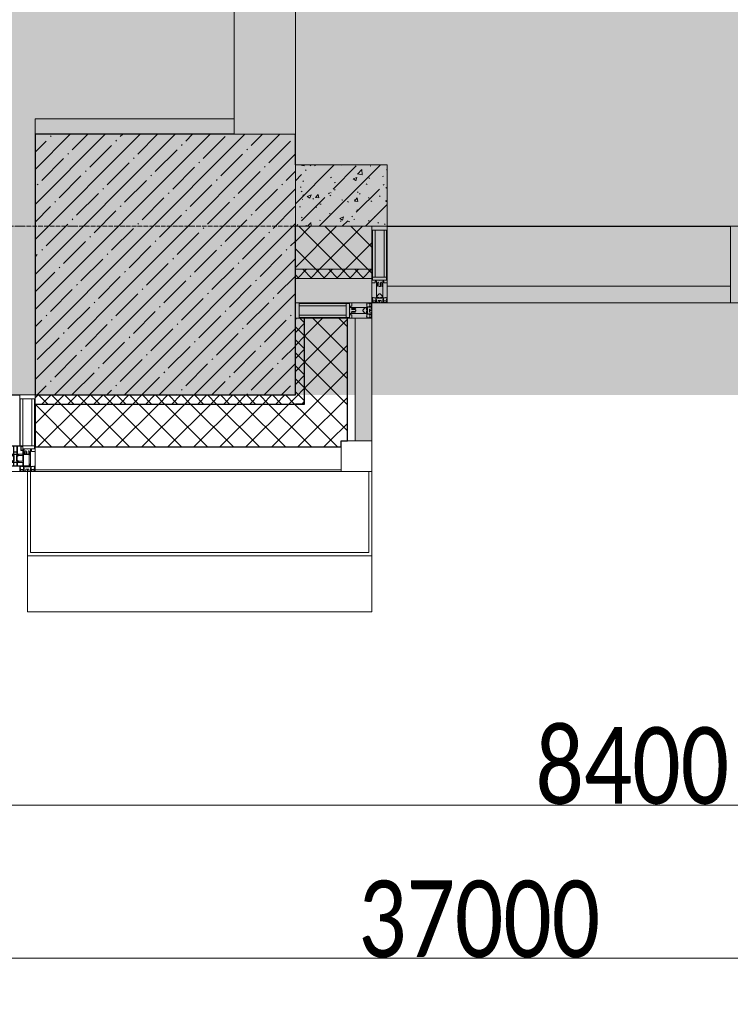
# Model space of a CAD drawing. Header units: millimetres. Extents: x -551130 to 178656, y -69521 to 202936.
# Tile 103 of 256: x -175303 to -172983, y 155732 to 158943. Entities that reach past the tile are written whole.
import ezdxf

# ---------------------------------------------------------------- set-up
doc = ezdxf.new("R2010")
doc.units = ezdxf.units.MM
doc.linetypes.add('-D1-02х01', pattern=[3, 2, -1])
doc.linetypes.add('-D1d1-15x02', pattern=[19, 15, -2, 0, -2])
doc.layers.get('Defpoints').update_dxf_attribs({"color": 31})
for name, color, linetype, lineweight in [('_0', 7, 'Continuous', 13), ('A-ANNO-DIMS', 8, 'Continuous', 5), ('A-COLS', 7, 'Continuous', 5), ('A-DETL-GENF', 7, 'Continuous', 5), ('A-FLOR', 7, 'Continuous', 5), ('A-GLAZ', 7, 'Continuous', 5), ('A-GLAZ-CURT', 8, 'Continuous', 5), ('A-GLAZ-CWMG', 8, 'Continuous', 5), ('A-WALL', 7, 'Continuous', 5), ('A-WALL-FNSH', 8, 'Continuous', 5), ('I-WALL', 7, 'Continuous', 5), ('S-COLS', 7, 'Continuous', 5), ('S-GRID', 7, 'Continuous', 5)]:
    doc.layers.add(name, color=color, linetype=linetype, lineweight=lineweight)
doc.styles.add('Calibri Light', font='calibril.ttf', dxfattribs={"width": 0.8, "height": 250})
doc.dimstyles.new('2_5', dxfattribs={"dimscale": 304.8, "dimtxt": 294.337106, "dimasz": 0.492126, "dimexe": 0.492126, "dimexo": 0.492126, "dimgap": 0, "dimtad": 1, "dimdec": 0, "dimrnd": 5, "dimdsep": 46, "dimtxsty": 'Calibri Light', "dimblk1": 'OBLIQUE', "dimblk2": 'OBLIQUE', "dimsah": 1, "dimcen": 0.09, "dimdle": 0.492126, "dimazin": 0, "dimtfac": 1, "dimtdec": 4, "dimtix": 1, "dimtmove": 0, "dimatfit": 3, "dimfxl": 1, "dimtvp": 1, "dimtolj": 1, "dimtzin": 0, "dimlwd": 5, "dimlwe": 5, "dimarcsym": 2})
pattern_1 = [(45, (0, 0), (-21.213203, 21.213203), []), (135, (0, 0), (-21.213203, -21.213203), [])]
pattern_2 = [(45, (0, 0), (-42.4264, 42.4264), []), (135, (0, 0), (-42.4264, -42.4264), [])]
pattern_3 = [(45, (-192252.93, 158219.39), (-75.43415, 75.43415), [106.68, -17.78, 3.556, -17.78]), (45, (-192252.93, 158294.77), (-75.43415, 75.43415), []), (50, (-192252.93, 158219.39), (127.5292, -11.1576), [13.335, -146.685]), (355, (-192252.93, 158219.39), (-24.6697, 133.74), [10.668, -117.348]), (100.451, (-192242.31, 158218.46), (102.8597, 122.5818), [11.333, -124.663]), (46.184, (-192252.93, 158254.95), (189.7552, -29.4304), [20.002, -220.027]), (96.636, (-192237.12, 158252.5), (166.1822, 173.1996), [17, -186.995]), (351.184, (-192252.93, 158254.95), (166.184, 173.1976), [16.002, -176.022]), (21, (-192235.15, 158246.06), (106.13027, -71.586), [13.335, -146.685]), (326, (-192235.15, 158246.06), (43.2619, 128.93175), [10.668, -117.348]), (71.451, (-192226.31, 158240.09), (149.392, 57.34505), [11.333, -124.663]), (37.5, (-192252.935, 158219.386), (2.16223, 59.18836), [3.353, -112.573, 3.353, -115.773, -117.792]), (37.5, (-192252.935, 158219.386), (2.16223, 59.18836), [-235.052, 3.353, -114.44]), (7.5, (-192252.935, 158219.386), (46.77386, 70.12615), [3.353, -64.567, 3.353, -109.906, -44.894]), (7.5, (-192252.935, 158219.386), (46.77386, 70.12615), [-181.178, 3.353, -41.542]), (327.5, (-192292.584, 158219.386), (94.91367, -4.01009), [3.353, -41.097, 3.353, -135.331, -184.023]), (327.5, (-192292.584, 158219.386), (94.91367, -4.01009), [-183.134, 3.353, -180.67]), (317.5, (-192310.36, 158219.386), (103.69057, 17.79882), [3.353, -54.432, 3.353, -88.748, -130.683]), (317.5, (-192310.36, 158219.386), (103.69057, 17.79882), [-149.885, 3.353, -127.33])]

# ---------------------------------------------------------------- blocks, each defined once
blk = doc.blocks.new('A_PAN_Створка - 383мм-V22-50_AS_M_L17')
at = {"layer": 'A-GLAZ-CURT'}
h = blk.add_hatch(dxfattribs=at)
h.set_pattern_fill('FP_23', color=256, style=0, pattern_type=2)
h.set_pattern_definition([(225, (16810, -750), (14.142136, -14.142136), []), (315, (16810, -750), (14.142136, 14.142136), [])])
h.paths.add_polyline_path([(-54.5, -31.8), (-54.9, -34.1), (-57.2, -36.4), (-57.2, -60.8), (-54.6, -63.4), (-53.6, -82.7), (54.6, -81.8), (54.6, -63.4), (57.2, -60.8), (57.2, -36.4), (54.9, -34.1), (54.5, -31.8)])
at = {"layer": 'A-DETL-GENF'}
for p, q in [((-70, -32.1), (-61.4, -23.5)), ((-70, -62.5), (-70, -32.1)), ((61.4, -23.5), (-61.4, -23.5)), ((-55.2, -33.8), (-54.8, -31.5)), ((-54.9, -25.8), (-53.9, -24.8)), ((-54.9, -29.5), (-54.9, -25.8)), ((-53.9, -30.5), (-54.9, -29.5)), ((-54.5, -31.8), (-54.9, -34.1)), ((0, -31.5), (-54.8, -31.5)), ((54.5, -31.8), (-54.5, -31.8)), ((-53.9, -24.8), (53.9, -24.8)), ((53.9, -30.5), (-53.9, -30.5)), ((0, -31.5), (54.8, -31.5)), ((54.9, -25.8), (53.9, -24.8)), ((53.9, -30.5), (54.9, -29.5)), ((54.9, -34.1), (54.5, -31.8)), ((55.2, -33.8), (54.8, -31.5)), ((54.9, -29.5), (54.9, -25.8)), ((70, -32.1), (61.4, -23.5)), ((70, -62.5), (70, -32.1)), ((-73.9, -62.5), (-70, -62.5)), ((-73.9, -87.5), (-73.9, -62.5)), ((-61.7, -62.5), (-67.9, -62.5)), ((-67.9, -62.5), (-67.9, -89.3)), ((-67.8, -38.3), (-65.7, -37.4)), ((-67.8, -55.7), (-67.8, -38.3)), ((-66, -56.5), (-67.8, -55.7)), ((-66, -56.5), (-62, -59.1)), ((-65.7, -37.4), (-60.8, -34.7)), ((-62, -59.1), (-60.7, -61)), ((-61.7, -64.9), (-61.7, -62.5)), ((-60.8, -34.7), (-57.3, -35.9)), ((-60.7, -61), (-57.4, -61)), ((-57.4, -61), (-54.9, -63.5)), ((-55.2, -33.8), (-57.3, -35.9)), ((-54.9, -34.1), (-57.2, -36.4)), ((-57.2, -36.4), (-57.2, -60.8)), ((-57.2, -60.8), (-54.6, -63.4)), ((-54.9, -63.5), (-54.9, -81.9)), ((-54.6, -63.4), (-54.6, -81.8)), ((54.6, -63.4), (57.2, -60.8)), ((54.6, -81.8), (54.6, -63.4)), ((57.2, -36.4), (54.9, -34.1)), ((57.4, -61), (54.9, -63.5)), ((54.9, -63.5), (54.9, -81.9)), ((55.2, -33.8), (57.3, -35.9)), ((57.2, -60.8), (57.2, -36.4)), ((60.8, -34.7), (57.3, -35.9)), ((60.7, -61), (57.4, -61)), ((62, -59.1), (60.7, -61)), ((65.7, -37.4), (60.8, -34.7)), ((61.7, -62.5), (67.9, -62.5)), ((61.7, -64.9), (61.7, -62.5)), ((66, -56.5), (62, -59.1)), ((67.8, -38.3), (65.7, -37.4)), ((66, -56.5), (67.8, -55.7)), ((67.8, -55.7), (67.8, -38.3)), ((67.9, -62.5), (67.9, -89.3)), ((73.9, -62.5), (70, -62.5)), ((73.9, -87.5), (73.9, -62.5)), ((-91.5, -87.5), (-73.9, -87.5)), ((-91.5, -92), (-91.5, -87.5)), ((-91.5, -92), (91.5, -92)), ((-83.4, -90.3), (-83.4, -87.5)), ((-83.4, -90.3), (-69.4, -90.3)), ((-69.4, -66.5), (-73.9, -66.5)), ((-73.9, -81.5), (-69.4, -81.5)), ((-69.4, -85.5), (-73.9, -85.5)), ((-69.4, -81.5), (-69.4, -66.5)), ((-69.4, -90.3), (-69.4, -85.5)), ((-67.9, -89.3), (-66.9, -90.3)), ((-66.9, -90.3), (-57.4, -90.3)), ((-60.1, -67.7), (-61.7, -64.9)), ((-56.4, -67.7), (-60.1, -67.7)), ((-57.4, -90.3), (-56.4, -89.4)), ((-56.4, -89.4), (-56.4, -67.7)), ((-54.9, -81.9), (-53.8, -83)), ((-54.9, -85.6), (-53.9, -84.6)), ((-54.9, -89.3), (-54.9, -85.6)), ((-53.9, -90.3), (-54.9, -89.3)), ((-54.6, -81.8), (-53.6, -82.7)), ((-53.9, -84.6), (53.9, -84.6)), ((53.9, -90.3), (-53.9, -90.3)), ((53.8, -83), (-53.8, -83)), ((-53.6, -82.7), (53.6, -82.7)), ((53.6, -82.7), (54.6, -81.8)), ((54.9, -81.9), (53.8, -83)), ((54.9, -85.6), (53.9, -84.6)), ((53.9, -90.3), (54.9, -89.3)), ((54.9, -89.3), (54.9, -85.6)), ((56.4, -67.7), (60.1, -67.7)), ((56.4, -89.4), (56.4, -67.7)), ((57.4, -90.3), (56.4, -89.4)), ((66.9, -90.3), (57.4, -90.3)), ((60.1, -67.7), (61.7, -64.9)), ((67.9, -89.3), (66.9, -90.3)), ((69.4, -66.5), (73.9, -66.5)), ((69.4, -81.5), (69.4, -66.5)), ((73.9, -81.5), (69.4, -81.5)), ((69.4, -85.5), (73.9, -85.5)), ((69.4, -90.3), (69.4, -85.5)), ((83.4, -90.3), (69.4, -90.3)), ((91.5, -87.5), (73.9, -87.5)), ((83.4, -90.3), (83.4, -87.5)), ((91.5, -92), (91.5, -87.5))]:
    blk.add_line(p, q, dxfattribs=at)
at = {"layer": 'A-DETL-GENF', "color": 9, "true_color": 0xc8c8c8}
for p, q in [((95.1, -87.5), (95.1, -105.1)), ((99.6, -87.5), (95.1, -87.5)), ((97.9, -95.6), (95.1, -95.6)), ((97.9, -95.6), (97.9, -109.6)), ((99.6, -270.5), (99.6, -87.5)), ((39.7, -109), (31.1, -117.6)), ((31.1, -117.6), (31.1, -240.4)), ((41.4, -123.8), (39.1, -124.2)), ((39.1, -179), (39.1, -124.2)), ((70.1, -109), (39.7, -109)), ((41.4, -123.8), (43.5, -121.7)), ((45, -113.3), (42.3, -118.2)), ((42.3, -118.2), (43.5, -121.7)), ((45.9, -111.2), (45, -113.3)), ((63.3, -111.2), (45.9, -111.2)), ((64.1, -113), (63.3, -111.2)), ((64.1, -113), (66.7, -117)), ((66.7, -117), (68.6, -118.3)), ((68.6, -118.3), (68.6, -121.6)), ((68.6, -121.6), (71.1, -124.1)), ((70.1, -105.1), (70.1, -109)), ((95.1, -105.1), (70.1, -105.1)), ((71.1, -124.1), (89.5, -124.1)), ((74.1, -109.6), (74.1, -105.1)), ((89.1, -109.6), (74.1, -109.6)), ((89.1, -105.1), (89.1, -109.6)), ((89.5, -124.1), (90.6, -125.2)), ((90.6, -125.2), (90.6, -232.8)), ((93.1, -109.6), (93.1, -105.1)), ((97.9, -109.6), (93.1, -109.6)), ((39.1, -179), (39.1, -233.8)), ((39.7, -249), (31.1, -240.4)), ((41.4, -234.2), (39.1, -233.8)), ((70.1, -249), (39.7, -249)), ((41.4, -234.2), (43.5, -236.3)), ((42.3, -239.8), (43.5, -236.3)), ((45, -244.7), (42.3, -239.8)), ((45.9, -246.8), (45, -244.7)), ((63.3, -246.8), (45.9, -246.8)), ((64.1, -245), (63.3, -246.8)), ((64.1, -245), (66.7, -241)), ((66.7, -241), (68.6, -239.7)), ((68.6, -236.4), (71.1, -233.9)), ((68.6, -239.7), (68.6, -236.4)), ((70.1, -252.9), (70.1, -249)), ((95.1, -252.9), (70.1, -252.9)), ((71.1, -233.9), (89.5, -233.9)), ((74.1, -248.4), (74.1, -252.9)), ((89.1, -248.4), (74.1, -248.4)), ((89.1, -252.9), (89.1, -248.4)), ((89.5, -233.9), (90.6, -232.8)), ((93.1, -248.4), (93.1, -252.9)), ((97.9, -248.4), (93.1, -248.4)), ((95.1, -270.5), (95.1, -252.9)), ((97.9, -262.4), (97.9, -248.4)), ((97.9, -262.4), (95.1, -262.4)), ((99.6, -270.5), (95.1, -270.5))]:
    blk.add_line(p, q, dxfattribs=at)
at = {"layer": 'A-GLAZ'}
for p, q in [((-67.9, -17), (-171, -17)), ((-171, -17), (-171, -57)), ((-171, -18.5), (-153.5, -18.5)), ((-153.5, -18.5), (-152, -20)), ((-152, -20), (-152, -73.5)), ((-150.5, -17), (-150.5, -29.4)), ((-132.4, -18.6), (-150.5, -18.6)), ((-150.5, -29.4), (-132.4, -29.4)), ((-137.2, -31), (-135.8, -35)), ((-132.5, -31), (-137.2, -31)), ((-132.5, -31.9), (-133.4, -33.7)), ((-132.5, -31.9), (-132.5, -31)), ((-132.4, -29.4), (-132.4, -18.6)), ((-131, -18.2), (-131, -29.5)), ((-120.8, -18.2), (-131, -18.2)), ((-131, -29.5), (-120.8, -29.5)), ((-131, -30.9), (-131, -33)), ((-120.8, -30.9), (-131, -30.9)), ((-120.8, -18.2), (-120.8, -29.5)), ((-120.8, -30.9), (-120.8, -33)), ((-119.3, -18.6), (-92.5, -18.6)), ((-119.3, -29.4), (-119.3, -18.6)), ((-92.5, -29.4), (-119.3, -29.4)), ((-119.3, -31), (-114.6, -31)), ((-119.3, -31.9), (-119.3, -31)), ((-119.3, -31.9), (-118.4, -33.7)), ((-114.6, -31), (-115.9, -35)), ((-92.5, -18.6), (-92.5, -29.4)), ((-90.8, -18.5), (-90.8, -29.4)), ((-87.3, -18.5), (-90.8, -18.5)), ((-90.8, -29.4), (-85.9, -29.4)), ((-87.3, -20.4), (-87.3, -18.5)), ((-87.3, -20.4), (-87.3, -21.9)), ((-84.8, -20.4), (-87.3, -20.4)), ((-87.3, -21.9), (-85.9, -21.9)), ((-85.9, -18.2), (-85.9, -20.4)), ((-75.9, -18.2), (-85.9, -18.2)), ((-85.9, -21.9), (-85.9, -29.4)), ((-85.9, -29.4), (-85.9, -32.5)), ((-83.4, -20.4), (-84.8, -20.4)), ((-70, -33.8), (-83.4, -20.4)), ((-78, -84), (-78, -23.5)), ((-78, -23.5), (-67.9, -23.5)), ((-75.9, -21.5), (-75.9, -18.2)), ((-75.9, -21.5), (-75.9, -23.5)), ((-74.9, -21.5), (-75.9, -21.5)), ((-75.9, -23.5), (-73, -23.5)), ((-74.9, -17.9), (-74.9, -21.5)), ((-68.9, -17.9), (-74.9, -17.9)), ((-67.2, -29.3), (-73, -23.5)), ((-61.4, -23.5), (-70, -32.1)), ((-70, -32.1), (-70, -62.5)), ((-68.9, -21.5), (-68.9, -17.9)), ((-67.9, -21.5), (-68.9, -21.5)), ((67.9, -17), (-67.9, -17)), ((-61.4, -23.5), (-67.9, -17)), ((-67.9, -17), (-67.9, -23.5)), ((-67.9, -17), (67.9, -17)), ((-67.9, -21.5), (-67.9, -23.5)), ((-67.9, -23.5), (-64.6, -26.8)), ((-67.9, -23.5), (-64.6, -26.8)), ((-64.6, -26.8), (-67.2, -29.3)), ((-64.6, -26.8), (-61.4, -23.5)), ((61.4, -23.5), (-61.4, -23.5)), ((67.9, -17), (61.4, -23.5)), ((70, -32.1), (61.4, -23.5)), ((61.4, -23.5), (64.6, -26.8)), ((67.9, -23.5), (64.6, -26.8)), ((64.6, -26.8), (67.9, -23.5)), ((64.6, -26.8), (67.2, -29.3)), ((67.2, -29.3), (73, -23.5)), ((67.9, -23.5), (67.9, -17)), ((171, -17), (67.9, -17)), ((67.9, -21.5), (67.9, -23.5)), ((67.9, -21.5), (68.9, -21.5)), ((67.9, -23.5), (78, -23.5)), ((68.9, -17.9), (74.9, -17.9)), ((68.9, -21.5), (68.9, -17.9)), ((70, -33.8), (83.4, -20.4)), ((70, -62.5), (70, -32.1)), ((75.9, -23.5), (73, -23.5)), ((74.9, -17.9), (74.9, -21.5)), ((74.9, -21.5), (75.9, -21.5)), ((75.9, -18.2), (85.9, -18.2)), ((75.9, -21.5), (75.9, -18.2)), ((75.9, -21.5), (75.9, -23.5)), ((78, -23.5), (78, -84)), ((83.4, -20.4), (84.8, -20.4)), ((84.8, -20.4), (87.3, -20.4)), ((85.9, -18.2), (85.9, -20.4)), ((85.9, -21.9), (85.9, -29.4)), ((87.3, -21.9), (85.9, -21.9)), ((85.9, -29.4), (85.9, -32.5)), ((90.8, -29.4), (85.9, -29.4)), ((87.3, -18.5), (90.8, -18.5)), ((87.3, -20.4), (87.3, -18.5)), ((87.3, -20.4), (87.3, -21.9)), ((90.8, -18.5), (90.8, -29.4)), ((92.5, -18.6), (92.5, -29.4)), ((119.3, -18.6), (92.5, -18.6)), ((92.5, -29.4), (119.3, -29.4)), ((114.6, -31), (115.9, -35)), ((119.3, -31), (114.6, -31)), ((119.3, -31.9), (118.4, -33.7)), ((119.3, -29.4), (119.3, -18.6)), ((119.3, -31.9), (119.3, -31)), ((120.8, -18.2), (120.8, -29.5)), ((120.8, -18.2), (131, -18.2)), ((131, -29.5), (120.8, -29.5)), ((120.8, -30.9), (120.8, -33)), ((120.8, -30.9), (131, -30.9)), ((131, -18.2), (131, -29.5)), ((131, -30.9), (131, -33)), ((132.4, -18.6), (150.5, -18.6)), ((132.4, -29.4), (132.4, -18.6)), ((150.5, -29.4), (132.4, -29.4)), ((132.5, -31), (137.2, -31)), ((132.5, -31.9), (132.5, -31)), ((132.5, -31.9), (133.4, -33.7)), ((137.2, -31), (135.8, -35)), ((150.5, -17), (150.5, -29.4)), ((153.5, -18.5), (152, -20)), ((152, -20), (152, -73.5)), ((171, -18.5), (153.5, -18.5)), ((171, -57), (171, -17)), ((-171, -55.5), (-152, -55.5)), ((-171, -57), (-156, -57)), ((-153, -60), (-153, -73.5)), ((-150.5, -33.6), (-150.5, -68)), ((-136.3, -33.6), (-150.5, -33.6)), ((-136.4, -52.4), (-150.5, -52.4)), ((-150.5, -56.6), (-132.4, -56.6)), ((-137.2, -54.8), (-135.8, -50.8)), ((-132.5, -54.8), (-137.2, -54.8)), ((-132.1, -36.8), (-135.8, -35)), ((-132.1, -49), (-135.8, -50.8)), ((-133.4, -33.7), (-130.1, -35.3)), ((-133.4, -52), (-130.1, -50.4)), ((-132.5, -53.8), (-133.4, -52)), ((-132.5, -53.8), (-132.5, -54.8)), ((-132.4, -56.6), (-132.4, -82.5)), ((-132.1, -49), (-132.1, -36.8)), ((-129.4, -34.6), (-131, -33)), ((-129.4, -51.1), (-131, -52.7)), ((-131, -55.1), (-131, -52.7)), ((-120.8, -55.1), (-131, -55.1)), ((-131, -56.5), (-131, -62.6)), ((-131, -56.5), (-120.8, -56.5)), ((-120.8, -62.6), (-131, -62.6)), ((-130.1, -35.3), (-129.4, -34.6)), ((-130.1, -35.3), (-130.1, -50.4)), ((-130.1, -50.4), (-129.4, -51.1)), ((-122.4, -34.6), (-120.8, -33)), ((-121.7, -35.3), (-122.4, -34.6)), ((-121.7, -50.4), (-122.4, -51.1)), ((-122.4, -51.1), (-120.8, -52.7)), ((-118.4, -33.7), (-121.7, -35.3)), ((-121.7, -35.3), (-121.7, -50.4)), ((-118.4, -52), (-121.7, -50.4)), ((-120.8, -55.1), (-120.8, -52.7)), ((-120.8, -56.5), (-120.8, -62.6)), ((-119.7, -36.8), (-115.9, -35)), ((-119.7, -49), (-119.7, -36.8)), ((-119.7, -49), (-115.9, -50.8)), ((-119.3, -53.8), (-118.4, -52)), ((-119.3, -53.8), (-119.3, -54.8)), ((-119.3, -54.8), (-114.6, -54.8)), ((-119.3, -56.6), (-119.3, -82.5)), ((-92.5, -56.6), (-119.3, -56.6)), ((-114.6, -54.8), (-115.9, -50.8)), ((-94.1, -33.5), (-115.4, -33.5)), ((-94.1, -52.5), (-115.3, -52.5)), ((-89.9, -35.1), (-94.1, -33.5)), ((-89.9, -50.9), (-94.1, -52.5)), ((-92.5, -56.6), (-92.5, -82.5)), ((-90.8, -56.6), (-85.9, -56.6)), ((-90.8, -62.7), (-90.8, -56.6)), ((-80.4, -62.7), (-90.8, -62.7)), ((-89.9, -32.5), (-89.9, -35.1)), ((-85.9, -32.5), (-89.9, -32.5)), ((-89.9, -35.1), (-89.9, -50.9)), ((-89.9, -52.2), (-89.9, -50.9)), ((-89.9, -52.2), (-88.6, -53.5)), ((-85.9, -53.5), (-88.6, -53.5)), ((-85.9, -53.5), (-78, -45.6)), ((-85.9, -56.6), (-85.9, -53.5)), ((-80.4, -61.1), (-80.4, -62.7)), ((-78, -61.1), (-80.4, -61.1)), ((-78, -36.8), (-70, -36.8)), ((-78, -45.6), (-78, -36.8)), ((-78, -66.1), (-78, -61.1)), ((-70, -62.5), (-73.9, -62.5)), ((-73.9, -62.5), (-73.9, -87.5)), ((-70, -36.8), (-70, -33.8)), ((70, -36.8), (70, -33.8)), ((78, -36.8), (70, -36.8)), ((73.9, -62.5), (70, -62.5)), ((73.9, -87.5), (73.9, -62.5)), ((78, -45.6), (78, -36.8)), ((85.9, -53.5), (78, -45.6)), ((78, -61.1), (80.4, -61.1)), ((78, -66.1), (78, -61.1)), ((80.4, -61.1), (80.4, -62.7)), ((80.4, -62.7), (90.8, -62.7)), ((85.9, -32.5), (89.9, -32.5)), ((85.9, -53.5), (88.6, -53.5)), ((85.9, -56.6), (85.9, -53.5)), ((90.8, -56.6), (85.9, -56.6)), ((89.9, -52.2), (88.6, -53.5)), ((89.9, -32.5), (89.9, -35.1)), ((89.9, -35.1), (94.1, -33.5)), ((89.9, -35.1), (89.9, -50.9)), ((89.9, -50.9), (94.1, -52.5)), ((89.9, -52.2), (89.9, -50.9)), ((90.8, -62.7), (90.8, -56.6)), ((92.5, -56.6), (119.3, -56.6)), ((92.5, -56.6), (92.5, -82.5)), ((94.1, -33.5), (115.4, -33.5)), ((94.1, -52.5), (115.3, -52.5)), ((114.6, -54.8), (115.9, -50.8)), ((119.3, -54.8), (114.6, -54.8)), ((119.7, -36.8), (115.9, -35)), ((119.7, -49), (115.9, -50.8)), ((118.4, -33.7), (121.7, -35.3)), ((118.4, -52), (121.7, -50.4)), ((119.3, -53.8), (118.4, -52)), ((119.3, -53.8), (119.3, -54.8)), ((119.3, -56.6), (119.3, -82.5)), ((119.7, -49), (119.7, -36.8)), ((122.4, -34.6), (120.8, -33)), ((122.4, -51.1), (120.8, -52.7)), ((120.8, -55.1), (120.8, -52.7)), ((120.8, -55.1), (131, -55.1)), ((120.8, -56.5), (120.8, -62.6)), ((131, -56.5), (120.8, -56.5)), ((120.8, -62.6), (131, -62.6)), ((121.7, -35.3), (122.4, -34.6)), ((121.7, -35.3), (121.7, -50.4)), ((121.7, -50.4), (122.4, -51.1)), ((129.4, -34.6), (131, -33)), ((130.1, -35.3), (129.4, -34.6)), ((130.1, -50.4), (129.4, -51.1)), ((129.4, -51.1), (131, -52.7)), ((133.4, -33.7), (130.1, -35.3)), ((130.1, -35.3), (130.1, -50.4)), ((133.4, -52), (130.1, -50.4)), ((131, -55.1), (131, -52.7)), ((131, -56.5), (131, -62.6)), ((132.1, -36.8), (135.8, -35)), ((132.1, -49), (132.1, -36.8)), ((132.1, -49), (135.8, -50.8)), ((150.5, -56.6), (132.4, -56.6)), ((132.4, -56.6), (132.4, -82.5)), ((132.5, -53.8), (133.4, -52)), ((132.5, -53.8), (132.5, -54.8)), ((132.5, -54.8), (137.2, -54.8)), ((137.2, -54.8), (135.8, -50.8)), ((136.3, -33.6), (150.5, -33.6)), ((136.4, -52.4), (150.5, -52.4)), ((150.5, -33.6), (150.5, -68)), ((171, -55.5), (152, -55.5)), ((153, -73.5), (153, -60)), ((156, -57), (171, -57)), ((-153, -73.5), (-150, -73.5)), ((-150.5, -68), (-143.5, -68)), ((-150.5, -69.5), (-150.5, -73.5)), ((-145, -69.5), (-150.5, -69.5)), ((-150, -73.5), (-150, -84)), ((-150, -84), (-78, -84)), ((-148.5, -81), (-148.5, -82.5)), ((-143.5, -81), (-148.5, -81)), ((-148.5, -82.5), (-132.4, -82.5)), ((-145, -69.5), (-145, -79.5)), ((-143.5, -68), (-143.5, -81)), ((-131, -64.6), (-120.8, -64.6)), ((-131, -82.5), (-131, -64.6)), ((-131, -82.5), (-120.8, -82.5)), ((-120.8, -82.5), (-120.8, -64.6)), ((-119.3, -82.5), (-92.5, -82.5)), ((-73.9, -87.5), (-91.5, -87.5)), ((-91.5, -87.5), (-91.5, -92)), ((-91.5, -92), (91.5, -92)), ((-90.8, -64.6), (-90.8, -82.5)), ((-80.1, -64.6), (-90.8, -64.6)), ((-90.8, -82.5), (-79.5, -82.5)), ((-78, -84), (-85, -84)), ((-85, -84), (-85, -87.5)), ((-85, -87.5), (-78, -87.5)), ((-80.1, -66.1), (-80.1, -64.6)), ((-78, -66.1), (-80.1, -66.1)), ((-79.5, -80.6), (-78, -80.6)), ((-79.5, -82.5), (-79.5, -80.6)), ((-78, -87.5), (-78, -84)), ((-78, -84), (-73.9, -84)), ((73.9, -84), (78, -84)), ((91.5, -87.5), (73.9, -87.5)), ((78, -66.1), (80.1, -66.1)), ((79.5, -80.6), (78, -80.6)), ((78, -87.5), (78, -84)), ((78, -84), (85, -84)), ((78, -84), (150, -84)), ((85, -87.5), (78, -87.5)), ((79.5, -82.5), (79.5, -80.6)), ((90.8, -82.5), (79.5, -82.5)), ((80.1, -64.6), (90.8, -64.6)), ((80.1, -66.1), (80.1, -64.6)), ((85, -84), (85, -87.5)), ((90.8, -64.6), (90.8, -82.5)), ((91.5, -92), (91.5, -87.5)), ((119.3, -82.5), (92.5, -82.5)), ((120.8, -82.5), (120.8, -64.6)), ((131, -64.6), (120.8, -64.6)), ((131, -82.5), (120.8, -82.5)), ((131, -82.5), (131, -64.6)), ((148.5, -82.5), (132.4, -82.5)), ((143.5, -68), (143.5, -81)), ((150.5, -68), (143.5, -68)), ((143.5, -81), (148.5, -81)), ((145, -69.5), (150.5, -69.5)), ((145, -69.5), (145, -79.5)), ((148.5, -81), (148.5, -82.5)), ((150, -84), (150, -73.5)), ((150, -73.5), (153, -73.5)), ((150.5, -69.5), (150.5, -73.5))]:
    blk.add_line(p, q, dxfattribs=at)
for centre, start, end in [((-156, -60), 0, 90), ((156, -60), 90, 180)]:
    blk.add_arc(centre, 3, start, end, dxfattribs=at)
at = {"layer": 'A-GLAZ', "linetype": '-D1-02х01'}
blk.add_arc((91.4, -87.5), 183, 181.4091, 271.1445, dxfattribs=at)
blk = doc.blocks.new('Rectangular Mullion - R_StandardFrame_50Wx250H-3323618-50_AS_M_L17')
at = {"layer": 'A-GLAZ-CWMG'}
for p, q in [((37450, 1250), (37450, 1039.9)), ((37700, 1250), (37700, 970)), ((37450, 1010.4), (37450, 970))]:
    blk.add_line(p, q, dxfattribs=at)
blk = doc.blocks.new('Quad Corner Mullion - Q_0_100_-50-4783203-50_AS_M_L17')
at = {"layer": 'A-GLAZ-CWMG', "lineweight": 9}
for p, q in [((-100, 100), (0, 100)), ((-100, 0), (-100, 100)), ((0, 100), (0, 0)), ((0, 0), (-100, 0))]:
    blk.add_line(p, q, dxfattribs=at)
blk = doc.blocks.new('Rectangular Mullion - 50Wx250H-2623690-50_AS_M_L17')
at = {"layer": 'A-DETL-GENF'}
for p, q in [((-25, 65.2), (-25, 250)), ((-25, 250), (0, 250)), ((-23, 237.3), (0, 237.3)), ((-23, 237.3), (-23, 73.6)), ((-14.9, 84), (-14.9, 237.3)), ((25, 250), (0, 250)), ((23, 237.3), (0, 237.3)), ((14.9, 84), (14.9, 237.3)), ((23, 237.3), (23, 73.6)), ((25, 65.2), (25, 250)), ((-14, 65.2), (-25, 65.2)), ((0, 84), (-23, 84)), ((-0.5, 73.6), (-23, 73.6)), ((-14, 71.3), (-14, 65.2)), ((-10, 71.3), (-14, 71.3)), ((-10, 53), (-10, 71.3)), ((-7, 65.2), (-5.9, 67.3)), ((-7, 65.2), (-7, 54.7)), ((-4.1, 67.3), (-5.9, 67.3)), ((-4.1, 67.3), (-2.9, 65.1)), ((-2.9, 65.1), (-2.9, 54.6)), ((0, 84), (23, 84)), ((0.5, 73.6), (23, 73.6)), ((4.1, 67.3), (2.9, 65.1)), ((2.9, 65.1), (2.9, 54.6)), ((4.1, 67.3), (5.9, 67.3)), ((7, 65.2), (5.9, 67.3)), ((7, 65.2), (7, 54.7)), ((10, 71.3), (14, 71.3)), ((10, 53), (10, 71.3)), ((14, 71.3), (14, 65.2)), ((14, 65.2), (25, 65.2)), ((-8.7, 53), (-10, 53)), ((-10, 53), (-10, 17)), ((-8.7, 53), (-7, 54.7)), ((-1.3, 53), (-2.9, 54.6)), ((0, 53), (-1.3, 53)), ((0, 53), (1.3, 53)), ((1.3, 53), (2.9, 54.6)), ((8.7, 53), (7, 54.7)), ((8.7, 53), (10, 53)), ((10, 53), (10, 17)), ((-23.8, 14.6), (-25, 14.2)), ((-25, 0), (-25, 14.2)), ((-22.3, 17), (-23.8, 17)), ((-23.8, 17), (-23.8, 14.6)), ((-22.5, 10.6), (-23.8, 14.6)), ((-22.5, 10.6), (-23.7, 9.9)), ((-23.7, 1.3), (-23.7, 9.9)), ((-23.7, 1.3), (-11.8, 1.3)), ((-23.2, 10.2), (-22.5, 8)), ((-22.5, 8), (-22.5, 4.5)), ((-21.3, 4.5), (-22.5, 4.5)), ((-22.3, 17), (-22.3, 16)), ((-22.3, 16), (-21.3, 16)), ((-19, 17.6), (-21.3, 16)), ((-21.3, 4.5), (-21.3, 6.5)), ((-21.3, 6.5), (-14.2, 6.5)), ((-18.4, 16.6), (-19, 17.6)), ((-7.4, 16.6), (-18.4, 16.6)), ((-14.2, 6.5), (-14.2, 4.5)), ((-13.2, 4.5), (-14.2, 4.5)), ((-13.2, 4.5), (-12.2, 7.2)), ((-12.7, 7.6), (-11.3, 11.4)), ((-12.7, 7.6), (-11.8, 6.9)), ((-12.2, 9), (-12.2, 14.8)), ((-12.2, 14.8), (0, 14.8)), ((-11.8, 1.3), (-11.8, 6.9)), ((-10.5, 11.2), (-11.3, 11.4)), ((-10.5, 1.5), (-10.5, 11.2)), ((-4.8, 1.5), (-10.5, 1.5)), ((-10, 17), (-7.5, 17)), ((-8.5, 23), (-1.5, 30)), ((-8.5, 18.5), (-8.5, 23)), ((-7.5, 18.5), (-8.5, 18.5)), ((-7.5, 17), (-7.5, 18.5)), ((-7.4, 18), (-7.4, 16.6)), ((-2.6, 18), (-7.4, 18)), ((0, 8), (-4.8, 8)), ((-4.8, 1.5), (-4.8, 8)), ((-2.6, 18), (-2.6, 16.8)), ((-2.6, 16.8), (0, 16.8)), ((-1.5, 30), (0, 30)), ((1.5, 30), (0, 30)), ((2.6, 16.8), (0, 16.8)), ((0, 14.8), (0, 16.8)), ((0, 14.8), (0, 16.8)), ((12.2, 14.8), (0, 14.8)), ((0, 0), (0, 8)), ((0, 8), (4.8, 8)), ((0, 0), (0, 8)), ((8.5, 23), (1.5, 30)), ((2.6, 18), (2.6, 16.8)), ((2.6, 18), (7.4, 18)), ((4.8, 1.5), (4.8, 8)), ((4.8, 1.5), (10.5, 1.5)), ((7.4, 18), (7.4, 16.6)), ((7.4, 16.6), (18.4, 16.6)), ((7.5, 18.5), (8.5, 18.5)), ((7.5, 17), (7.5, 18.5)), ((10, 17), (7.5, 17)), ((8.5, 18.5), (8.5, 23)), ((10.5, 11.2), (11.3, 11.4)), ((10.5, 1.5), (10.5, 11.2)), ((12.7, 7.6), (11.3, 11.4)), ((12.7, 7.6), (11.8, 6.9)), ((11.8, 1.3), (11.8, 6.9)), ((23.7, 1.3), (11.8, 1.3)), ((12.2, 9), (12.2, 14.8)), ((13.2, 4.5), (12.2, 7.2)), ((13.2, 4.5), (14.2, 4.5)), ((21.3, 6.5), (14.2, 6.5)), ((14.2, 6.5), (14.2, 4.5)), ((18.4, 16.6), (19, 17.6)), ((19, 17.6), (21.3, 16)), ((22.3, 16), (21.3, 16)), ((21.3, 4.5), (21.3, 6.5)), ((21.3, 4.5), (22.5, 4.5)), ((22.3, 17), (22.3, 16)), ((22.3, 17), (23.8, 17)), ((22.5, 10.6), (23.8, 14.6)), ((22.5, 10.6), (23.7, 9.9)), ((23.2, 10.2), (22.5, 8)), ((22.5, 8), (22.5, 4.5)), ((23.7, 1.3), (23.7, 9.9)), ((23.8, 17), (23.8, 14.6)), ((23.8, 14.6), (25, 14.2)), ((25, 0), (25, 14.2)), ((-25, 0), (0, 0)), ((25, 0), (0, 0))]:
    blk.add_line(p, q, dxfattribs=at)
for centre, start, end in [((-0.5, 73.1), 360, 90), ((0.5, 73.1), 90, 180)]:
    blk.add_arc(centre, 0.5, start, end, dxfattribs=at)
blk = doc.blocks.new('Rectangular Mullion - R_StandardFrame_50Wx250H-4783204-50_AS_M_L17')
at = {"layer": 'A-GLAZ-CWMG', "lineweight": 9}
for p, q in [((0, 250), (-50, 250)), ((-50, 250), (-50, 0)), ((0, 0), (0, 250)), ((-50, 0), (0, 0))]:
    blk.add_line(p, q, dxfattribs=at)
blk = doc.blocks.new('System Panel - A_PAN_Glass-5028458-50_AS_M_L17')
at = {"layer": 'A-GLAZ-CURT'}
for p, q in [((560, 0), (-560, 0)), ((-560, 0), (-560, -55)), ((560, -55), (560, 0)), ((-560, -55), (560, -55))]:
    blk.add_line(p, q, dxfattribs=at)
blk = doc.blocks.new('Rectangular Mullion - R_StandardFrame_50Wx250H-3341385-50_AS_M_L17')
at = {"layer": 'A-GLAZ-CWMG'}
blk.add_line((18150, 50), (19270, 50), dxfattribs=at)
blk = doc.blocks.new('Rectangular Mullion - R_StandardFrame_50Wx250H-4058886-50_AS_M_L17')
at = {"layer": 'A-GLAZ-CWMG', "lineweight": 9}
for p, q in [((-50, 0), (-50, 250)), ((-50, 250), (0, 250)), ((0, 250), (0, 0)), ((0, 0), (-50, 0))]:
    blk.add_line(p, q, dxfattribs=at)
blk = doc.blocks.new('Rectangular Mullion - R_StandardFrame_50Wx250H-3538113-50_AS_M_L17')
at = {"layer": 'A-GLAZ-CWMG', "lineweight": 9}
for p, q in [((-25, 84), (-25, 250)), ((-25, 250), (25, 250)), ((25, 250), (25, 0)), ((-25, 0), (-25, 17)), ((25, 0), (-25, 0))]:
    blk.add_line(p, q, dxfattribs=at)
blk = doc.blocks.new('Rectangular Mullion - 50Wx250H-V4-50_AS_M_L17')
at = {"layer": 'A-DETL-GENF'}
for p, q in [((-25, 65.2), (-25, 250)), ((-25, 250), (0, 250)), ((-23, 237.3), (0, 237.3)), ((-23, 237.3), (-23, 73.6)), ((-14.9, 84), (-14.9, 237.3)), ((25, 250), (0, 250)), ((23, 237.3), (0, 237.3)), ((14.9, 84), (14.9, 237.3)), ((23, 237.3), (23, 84)), ((25, 84), (25, 250)), ((-14, 65.2), (-25, 65.2)), ((0, 84), (-23, 84)), ((-0.5, 73.6), (-23, 73.6)), ((-14, 71.3), (-14, 65.2)), ((-10, 71.3), (-14, 71.3)), ((-10, 53), (-10, 71.3)), ((-7, 65.2), (-5.9, 67.3)), ((-7, 65.2), (-7, 54.7)), ((-4.1, 67.3), (-5.9, 67.3)), ((-4.1, 67.3), (-2.9, 65.1)), ((-2.9, 65.1), (-2.9, 57)), ((0, 84), (15, 84)), ((0.5, 73.6), (15, 73.6)), ((4.1, 67.3), (2.9, 65.1)), ((2.9, 65.1), (2.9, 57)), ((4.1, 67.3), (5.9, 67.3)), ((7, 65.2), (5.9, 67.3)), ((7, 65.2), (7, 57)), ((10, 71.3), (12, 71.3)), ((10, 57.4), (10, 71.3)), ((-8.7, 53), (-10, 53)), ((-10, 53), (-10, 17)), ((-8.7, 53), (-7, 54.7)), ((-23.8, 14.6), (-25, 14.2)), ((-25, 0), (-25, 14.2)), ((-22.3, 17), (-23.8, 17)), ((-23.8, 17), (-23.8, 14.6)), ((-22.5, 10.6), (-23.8, 14.6)), ((-22.5, 10.6), (-23.7, 9.9)), ((-23.7, 1.3), (-23.7, 9.9)), ((-23.7, 1.3), (-11.8, 1.3)), ((-23.2, 10.2), (-22.5, 8)), ((-22.5, 8), (-22.5, 4.5)), ((-21.3, 4.5), (-22.5, 4.5)), ((-22.3, 17), (-22.3, 16)), ((-22.3, 16), (-21.3, 16)), ((-19, 17.6), (-21.3, 16)), ((-21.3, 4.5), (-21.3, 6.5)), ((-21.3, 6.5), (-14.2, 6.5)), ((-18.4, 16.6), (-19, 17.6)), ((-7.4, 16.6), (-18.4, 16.6)), ((-14.2, 6.5), (-14.2, 4.5)), ((-13.2, 4.5), (-14.2, 4.5)), ((-13.2, 4.5), (-12.2, 7.2)), ((-12.7, 7.6), (-11.3, 11.4)), ((-12.7, 7.6), (-11.8, 6.9)), ((-12.2, 9), (-12.2, 14.8)), ((-12.2, 14.8), (0, 14.8)), ((-11.8, 1.3), (-11.8, 6.9)), ((-10.5, 11.2), (-11.3, 11.4)), ((-10.5, 1.5), (-10.5, 11.2)), ((-4.8, 1.5), (-10.5, 1.5)), ((-10, 17), (-7.5, 17)), ((-8.5, 23), (-6, 25.5)), ((-8.5, 18.5), (-8.5, 23)), ((-7.5, 18.5), (-8.5, 18.5)), ((-7.5, 17), (-7.5, 18.5)), ((-7.4, 18), (-7.4, 16.6)), ((-6, 18), (-7.4, 18)), ((0, 8), (-4.8, 8)), ((-4.8, 1.5), (-4.8, 8)), ((-2.6, 16.8), (0, 16.8)), ((2.6, 16.8), (0, 16.8)), ((0, 14.8), (0, 16.8)), ((0, 14.8), (0, 16.8)), ((12.2, 14.8), (0, 14.8)), ((0, 0), (0, 8)), ((0, 8), (4.8, 8)), ((0, 0), (0, 8)), ((4.8, 1.5), (4.8, 8)), ((4.8, 1.5), (10.5, 1.5)), ((7.4, 16.6), (18.4, 16.6)), ((10.5, 11.2), (11.3, 11.4)), ((10.5, 1.5), (10.5, 11.2)), ((12.7, 7.6), (11.3, 11.4)), ((12.7, 7.6), (11.8, 6.9)), ((11.8, 1.3), (11.8, 6.9)), ((23.7, 1.3), (11.8, 1.3)), ((12.2, 9), (12.2, 14.8)), ((13.2, 4.5), (12.2, 7.2)), ((13.2, 4.5), (14.2, 4.5)), ((21.3, 6.5), (14.2, 6.5)), ((14.2, 6.5), (14.2, 4.5)), ((19.9, 17), (21.3, 16)), ((22.3, 16), (21.3, 16)), ((21.3, 4.5), (21.3, 6.5)), ((21.3, 4.5), (22.5, 4.5)), ((22.3, 17), (22.3, 16)), ((22.5, 10.6), (23.8, 14.6)), ((22.5, 10.6), (23.7, 9.9)), ((23.2, 10.2), (22.5, 8)), ((22.5, 8), (22.5, 4.5)), ((23.7, 1.3), (23.7, 9.9)), ((23.8, 17), (23.8, 14.6)), ((23.8, 14.6), (25, 14.2)), ((25, 0), (25, 14.2)), ((-25, 0), (0, 0)), ((25, 0), (0, 0))]:
    blk.add_line(p, q, dxfattribs=at)
for centre, start, end in [((-0.5, 73.1), 360, 90), ((0.5, 73.1), 90, 180)]:
    blk.add_arc(centre, 0.5, start, end, dxfattribs=at)
blk = doc.blocks.new('Rectangular Mullion - R_StandardFrame_50Wx250H-4053641-50_AS_M_L17')
at = {"layer": 'A-GLAZ-CWMG', "lineweight": 9}
for p, q in [((0, 250), (-50, 250)), ((-50, 250), (-50, 84)), ((0, 0), (0, 250)), ((-50, 17), (-50, 0)), ((-50, 0), (0, 0))]:
    blk.add_line(p, q, dxfattribs=at)
blk = doc.blocks.new('RST_AR_KMN_R22_B3_FCD_rvt-1-50_AS_M_L17')
at = {"layer": 'A-WALL'}
h = blk.add_hatch(dxfattribs=at)
h.set_pattern_fill('FP_7', color=256, style=0, pattern_type=2)
h.set_pattern_definition(pattern_2)
h.paths.add_polyline_path([(19900, -90), (19900, 50), (19650, 50), (19650, -90)])
h.paths.add_polyline_path([(18100, -90), (18100, 50), (17850, 50), (17850, -90)])
h = blk.add_hatch(dxfattribs=at)
h.set_pattern_fill('FP_6', color=256, style=0, pattern_type=2)
h.set_pattern_definition(pattern_1)
h.paths.add_polyline_path([(19900, -120), (19900, -90), (19650, -90), (19650, -120)])
h.paths.add_polyline_path([(17850, -120), (18100, -120), (18100, -90), (17850, -90)])
h = blk.add_hatch(dxfattribs=at)
h.set_pattern_fill('FP_6', color=256, style=0, pattern_type=2)
h.set_pattern_definition(pattern_1)
h.paths.add_polyline_path([(17880, -530), (17880, -250), (17850, -250), (17850, -530)])
h = blk.add_hatch(dxfattribs=at)
h.set_pattern_fill('FP_7', color=256, style=0, pattern_type=2)
h.set_pattern_definition(pattern_2)
h.paths.add_polyline_path([(17880, -650), (18020, -650), (18020, -250), (17880, -250), (17880, -530)])
at = {"layer": 'A-WALL', "true_color": 0xeff9fa}
blk.add_hatch(color=7, dxfattribs=at).paths.add_polyline_path([(18100, -650), (18100, -250), (18045, -250), (18045, -650)])
at = {"layer": 'A-WALL'}
h = blk.add_hatch(dxfattribs=at)
h.set_pattern_fill('FP_6', color=256, style=0, pattern_type=2)
h.set_pattern_definition(pattern_1)
h.paths.add_polyline_path([(17000, -530), (17850, -530), (17850, -500), (17000, -500)])
h = blk.add_hatch(dxfattribs=at)
h.set_pattern_fill('FP_7', color=256, style=0, pattern_type=2)
h.set_pattern_definition(pattern_2)
h.paths.add_polyline_path([(17000, -670), (18000, -670), (18000, -650), (17880, -650), (17880, -530), (17000, -530)])
at = {"layer": 'A-COLS', "lineweight": 18}
for p, q in [((16975, -750), (16975, -1024.6)), ((16985, -750), (16975, -750)), ((16985, -1014.5), (16985, -750)), ((18100, -750), (18090, -750)), ((18090, -750), (18090, -1014.5)), ((18100, -1024.6), (18100, -750)), ((16975, -1024.6), (18100, -1024.6)), ((18090, -1014.5), (16985, -1014.5))]:
    blk.add_line(p, q, dxfattribs=at)
at = {"layer": 'A-COLS'}
for p, q in [((16975, -1207.6), (16975, -1024.6)), ((18100, -1024.6), (18100, -1207.6)), ((16975, -1207.6), (18100, -1207.6))]:
    blk.add_line(p, q, dxfattribs=at)
at = {"layer": 'A-WALL'}
for p, q in [((18100, 50), (17850, 50)), ((17850, 50), (17850, -90)), ((18100, -90), (18100, 50)), ((17850, -90), (17850, -120)), ((17850, -90), (18100, -90)), ((18100, -120), (18100, -90)), ((17850, -120), (18100, -120)), ((17850, -250), (17850, -500)), ((17880, -250), (17850, -250)), ((18045, -250), (18020, -250)), ((18045, -650), (18045, -250)), ((17850, -500), (17000, -500)), ((17000, -500), (17000, -530)), ((17000, -670), (17000, -745)), ((18000, -745), (18000, -670)), ((18020, -650), (18045, -650)), ((17000, -745), (18000, -745))]:
    blk.add_line(p, q, dxfattribs=at)
at = {"layer": 'A-WALL', "lineweight": 25}
for p, q in [((18020, -250), (17880, -250)), ((17880, -530), (17880, -250)), ((18020, -650), (18020, -250)), ((17000, -530), (17000, -670)), ((17000, -530), (17850, -530)), ((17850, -530), (17880, -530)), ((17880, -530), (17850, -530)), ((17000, -670), (18000, -670)), ((18000, -650), (18020, -650)), ((18000, -670), (18000, -650))]:
    blk.add_line(p, q, dxfattribs=at)
at = {"layer": 'A-WALL-FNSH'}
for p, q in [((18100, -250), (18045, -250)), ((18100, -650), (18100, -250)), ((18045, -650), (18100, -650)), ((17000, -745), (17000, -750)), ((17000, -750), (18000, -750)), ((18000, -750), (18000, -745))]:
    blk.add_line(p, q, dxfattribs=at)
at = {"layer": 'A-GLAZ-CURT', "lineweight": 5, "rotation": 180}
for name, p in [('System Panel - A_PAN_Glass-5028458-50_AS_M_L17', (18710, -200)), ('A_PAN_Створка - 383мм-V22-50_AS_M_L17', (16810, -750))]:
    blk.add_blockref(name, p, dxfattribs=at)
at = {"layer": 'A-GLAZ-CWMG', "lineweight": 5, "extrusion": (0, 0, -1)}
for name, p in [('Rectangular Mullion - 50Wx250H-2623690-50_AS_M_L17', (-18125, -200)), ('Rectangular Mullion - R_StandardFrame_50Wx250H-4058886-50_AS_M_L17', (-18100, -200)), ('Rectangular Mullion - R_StandardFrame_50Wx250H-3538113-50_AS_M_L17', (-19295, -200)), ('Rectangular Mullion - 50Wx250H-V4-50_AS_M_L17', (-16975, -750))]:
    blk.add_blockref(name, p, dxfattribs=at)
at = {"layer": 'A-GLAZ-CWMG', "lineweight": 5}
for name, p in [('Rectangular Mullion - R_StandardFrame_50Wx250H-3341385-50_AS_M_L17', (0, 0)), ('Rectangular Mullion - R_StandardFrame_50Wx250H-4053641-50_AS_M_L17', (17000, -750))]:
    blk.add_blockref(name, p, dxfattribs=at)
at = {"layer": 'A-GLAZ-CWMG', "lineweight": 5, "extrusion": (0, 0, -1), "rotation": 269.9999999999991}
for name, p in [('Rectangular Mullion - 50Wx250H-2623690-50_AS_M_L17', (-18100, -225)), ('Quad Corner Mullion - Q_0_100_-50-4783203-50_AS_M_L17', (-18100, -750))]:
    blk.add_blockref(name, p, dxfattribs=at)
at = {"layer": 'A-GLAZ-CWMG', "lineweight": 5}
for name, p, rotation in [('Rectangular Mullion - R_StandardFrame_50Wx250H-4783204-50_AS_M_L17', (18100, -200), 90.00000000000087), ('Rectangular Mullion - R_StandardFrame_50Wx250H-3323618-50_AS_M_L17', (15700, 36950), 269.9999999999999)]:
    blk.add_blockref(name, p, dxfattribs=dict(at, rotation=rotation))
blk = doc.blocks.new('_Oblique')
at = {"color": 0, "linetype": 'ByBlock', "lineweight": -2}
blk.add_line((-0.5, -0.5), (0.5, 0.5), dxfattribs=at)
blk = doc.blocks.new('*D12431')
at = {"layer": 'A-ANNO-DIMS', "color": 0, "lineweight": 5, "transparency": 16777216}
for p, q in [((-177652.9, 156381.5), (-168952.9, 156381.5)), ((-177502.9, 156337.6), (-177502.9, 156231.5)), ((-169102.9, 156337.6), (-169102.9, 156231.5))]:
    blk.add_line(p, q, dxfattribs=at)
at = {"layer": 'Defpoints', "color": 0, "transparency": 16777216}
for p in [(-177502.9, 156487.6), (-169102.9, 156487.6), (-169102.9, 156381.5)]:
    blk.add_point(p, dxfattribs=at)
at = {"layer": 'A-ANNO-DIMS', "color": 0, "lineweight": 5, "transparency": 16777216, "xscale": 150, "yscale": 150, "zscale": 150, "rotation": 180}
blk.add_blockref('_Oblique', (-177502.9, 156381.5), dxfattribs=at)
at = {"layer": 'A-ANNO-DIMS', "color": 0, "lineweight": 5, "transparency": 16777216, "xscale": 150, "yscale": 150, "zscale": 150}
blk.add_blockref('_Oblique', (-169102.9, 156381.5), dxfattribs=at)
at = {"layer": 'A-ANNO-DIMS', "color": 0, "transparency": 16777216, "insert": (-173302.9, 156509.2), "char_height": 250, "width": 799.053, "attachment_point": 5, "style": 'Calibri Light'}
blk.add_mtext('\\A1;8400', dxfattribs=at)
blk = doc.blocks.new('*D12434')
at = {"layer": 'A-ANNO-DIMS', "color": 0, "lineweight": 5, "transparency": 16777216}
for p, q in [((-192452.9, 155881.5), (-155152.9, 155881.5)), ((-192302.9, 155837.6), (-192302.9, 155731.5)), ((-155302.9, 155837.6), (-155302.9, 155731.5))]:
    blk.add_line(p, q, dxfattribs=at)
at = {"layer": 'Defpoints', "color": 0, "transparency": 16777216}
for p in [(-192302.9, 155987.6), (-155302.9, 155987.6), (-155302.9, 155881.5)]:
    blk.add_point(p, dxfattribs=at)
at = {"layer": 'A-ANNO-DIMS', "color": 0, "lineweight": 5, "transparency": 16777216, "xscale": 150, "yscale": 150, "zscale": 150, "rotation": 180}
blk.add_blockref('_Oblique', (-192302.9, 155881.5), dxfattribs=at)
at = {"layer": 'A-ANNO-DIMS', "color": 0, "lineweight": 5, "transparency": 16777216, "xscale": 150, "yscale": 150, "zscale": 150}
blk.add_blockref('_Oblique', (-155302.9, 155881.5), dxfattribs=at)
at = {"layer": 'A-ANNO-DIMS', "color": 0, "transparency": 16777216, "insert": (-173802.9, 156009.2), "char_height": 250, "width": 978.55, "attachment_point": 5, "style": 'Calibri Light'}
blk.add_mtext('\\A1;37000', dxfattribs=at)

msp = doc.modelspace()

# ---------------------------------------------------------------- hatches: boundary and pattern name
at = {"layer": '_0', "transparency": 33554534}
h = msp.add_hatch(color=252, dxfattribs=at)
h.dxf.hatch_style = 1
h.paths.add_polyline_path([(-186504.2, 164969.4), (-186502.9, 167869.4), (-186002.9, 167869.4), (-186002.9, 168219.4), (-183952.9, 168219.4), (-183952.9, 172269.4), (-179002.9, 172269.4), (-179002.9, 170769.4), (-177452.9, 170769.4), (-177452.9, 177169.4), (-185852.9, 177169.4), (-185852.9, 178969.4), (-186852.9, 178969.4), (-186852.9, 180969.4), (-184102.9, 180969.4), (-184102.9, 180269.4), (-183352.9, 180269.4), (-183352.9, 179219.4), (-163952.9, 179219.4), (-163952.9, 180969.4), (-160672.9, 180969.4), (-160672.9, 178969.4), (-161752.9, 178969.4), (-161752.9, 177169.4), (-169752.9, 177169.4), (-169752.9, 168219.4), (-161802.9, 168219.4), (-161802.9, 167819.4), (-161302.9, 167819.4), (-161302.9, 164969.4), (-163402.9, 164969.4), (-163402.9, 166169.4), (-183902.9, 166169.4), (-183902.9, 164969.4)], flags=16)
h.paths.add_polyline_path([(-192753.7, 187670.2), (-154802.1, 187670.2), (-154802.1, 157718.6), (-192753.7, 157718.6)])
at = {"layer": 'I-WALL'}
h = msp.add_hatch(dxfattribs=at)
h.set_pattern_fill('FP_43', color=256, style=0, pattern_type=2)
h.set_pattern_definition(pattern_3)
h.paths.add_polyline_path([(-174602.9, 158569.4), (-174402.9, 158569.4), (-174402.9, 164619.4), (-174602.9, 164619.4), (-174602.9, 160074.1)])
h = msp.add_hatch(dxfattribs=at)
h.set_pattern_fill('FP_43', color=256, style=0, pattern_type=2)
h.set_pattern_definition(pattern_3)
h.paths.add_polyline_path([(-174402.9, 158269.4), (-174102.9, 158269.4), (-174102.9, 158469.4), (-174402.9, 158469.4)])
at = {"layer": 'S-COLS'}
h = msp.add_hatch(dxfattribs=at)
h.set_pattern_fill('FP_1', color=256, style=0, pattern_type=2)
h.set_pattern_definition([(45, (-192252.935, 158219.386), (-57.02463, 57.02463), []), (45, (-192195.91, 158219.386), (-57.02463, 57.02463), [100.806, -20.161, 3.353, -16.808])])
h.paths.add_polyline_path([(-175235.1, 157719.4), (-174402.9, 157719.4), (-174402.9, 158569.4), (-175252.9, 158569.4), (-175252.9, 157719.4)])

# ---------------------------------------------------------------- linework, layer by layer
at = {"layer": 'A-FLOR'}
for p, q in [((-175252.9, 158569.4), (-175252.9, 158619.4)), ((-175252.9, 158619.4), (-174602.9, 158619.4))]:
    msp.add_line(p, q, dxfattribs=at)
at = {"layer": 'A-WALL', "lineweight": 9}
for p, q in [((-174602.9, 164619.4), (-174602.9, 158569.4)), ((-174402.9, 158569.4), (-174402.9, 163499.6)), ((-174102.9, 158469.4), (-174402.9, 158469.4)), ((-174102.9, 158269.4), (-174102.9, 158469.4)), ((-174402.9, 158269.4), (-174102.9, 158269.4))]:
    msp.add_line(p, q, dxfattribs=at)
at = {"layer": 'A-WALL'}
for p, q in [((-174602.9, 158569.4), (-174402.9, 158569.4)), ((-174402.9, 158469.4), (-174402.9, 158269.4))]:
    msp.add_line(p, q, dxfattribs=at)
at = {"layer": 'I-WALL'}
for p, q in [((-174102.9, 158269.4), (-172982.9, 158269.4)), ((-172982.9, 158268.6), (-174102.9, 158268.6)), ((-175513, 157719.4), (-175302.9, 157719.4)), ((-175302.9, 157718.6), (-175513, 157718.6))]:
    msp.add_line(p, q, dxfattribs=at)
at = {"layer": 'S-COLS', "lineweight": 25}
for p, q in [((-175252.9, 158569.4), (-175252.9, 157719.4)), ((-174602.9, 158569.4), (-175252.9, 158569.4)), ((-174402.9, 158469.4), (-174402.9, 158569.4)), ((-174402.9, 157719.4), (-174402.9, 158269.4)), ((-175252.9, 157719.4), (-174402.9, 157719.4))]:
    msp.add_line(p, q, dxfattribs=at)
at = {"layer": 'S-COLS'}
for p, q in [((-174402.9, 158569.4), (-174602.9, 158569.4)), ((-174402.9, 158269.4), (-174402.9, 158469.4))]:
    msp.add_line(p, q, dxfattribs=at)
at = {"layer": 'S-GRID', "linetype": '-D1d1-15x02'}
msp.add_line((-195373.9, 158269.4), (-153377.4, 158269.4), dxfattribs=at)

# ---------------------------------------------------------------- block references
at = {"lineweight": 5}
msp.add_blockref('RST_AR_KMN_R22_B3_FCD_rvt-1-50_AS_M_L17', (-192252.9, 158219.4), dxfattribs=at)

# ---------------------------------------------------------------- dimensions: what is measured, and where the dimension line sits
at = {"layer": 'A-ANNO-DIMS'}
for base, p1, p2, override, picture, middle in [((-169102.9, 156381.5), (-177502.9, 156487.6), (-169102.9, 156487.6), {"dimpost": '<>', "dimfxl": 8400}, '*D12431', (-173302.9, 156509.2)), ((-155302.9, 155881.5), (-192302.9, 155987.6), (-155302.9, 155987.6), {"dimpost": '<>', "dimfxl": 37000}, '*D12434', (-173802.9, 156009.2))]:
    dim = msp.add_linear_dim(base=base, p1=p1, p2=p2, dimstyle='2_5', override=override, dxfattribs=at)
    dim.commit()
    dim.dimension.update_dxf_attribs({"geometry": picture, "text_midpoint": middle})

doc.saveas('drawing.dxf')
